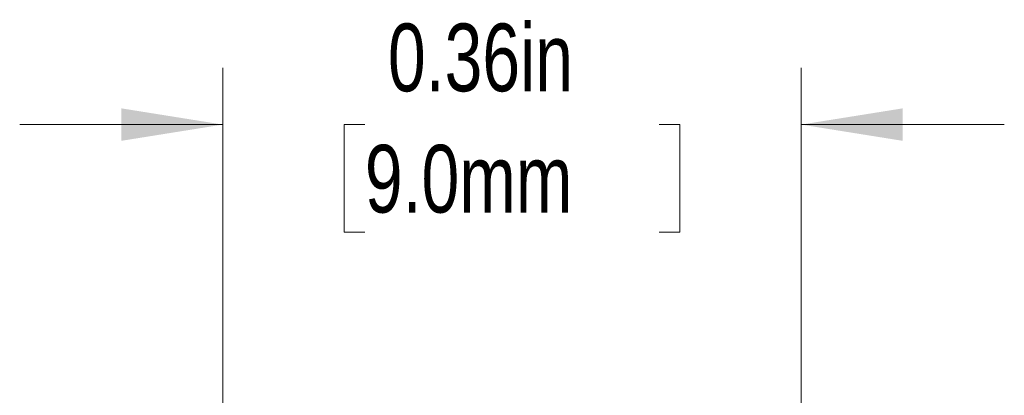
# Model space of a CAD drawing. Header units: inches. Extents: x 0.03 to 5.47, y 0.02 to 4.23.
# Tile 22 of 32: x 3.84 to 4.45, y 3.35 to 3.58. Entities that reach past the tile are written whole.
import ezdxf

# ---------------------------------------------------------------- set-up
doc = ezdxf.new("R2010")
doc.units = ezdxf.units.IN
doc.header["$LTSCALE"] = 0.5
doc.header["$MEASUREMENT"] = 0
doc.styles.add('SLDTEXTSTYLE0', font='TXT', dxfattribs={"width": 0.75})
doc.dimstyles.new('SLDDIMSTYLE5', dxfattribs={"dimtxt": 0.041667, "dimasz": 0.0625, "dimexe": 0, "dimexo": 0.0625, "dimgap": 0.010417, "dimtad": 0, "dimtih": 1, "dimtoh": 1, "dimrnd": 1e-09, "dimdsep": 46, "dimtxsty": 'SLDTEXTSTYLE0', "dimsah": 1, "dimcen": 0.09, "dimadec": 0, "dimazin": 2, "dimtfac": 1, "dimtmove": 0, "dimatfit": 0, "dimfxl": 1, "dimfrac": 2, "dimtolj": 1, "dimtzin": 12, "dimarcsym": 0})

# ---------------------------------------------------------------- blocks, each defined once
blk = doc.blocks.new('_D_6')
at = {"color": 7, "linetype": 'Continuous', "lineweight": 18}
for p, q in [((3.9645, 3.30822), (3.9645, 3.55444)), ((4.3205, 3.05837), (4.3205, 3.55444)), ((3.9645, 3.51944), (3.8395, 3.51944)), ((4.05195, 3.51944), (4.03928, 3.51944)), ((4.03928, 3.51944), (4.03928, 3.45324)), ((4.23305, 3.51944), (4.24572, 3.51944)), ((4.24572, 3.51944), (4.24572, 3.45324)), ((4.3205, 3.51944), (4.4455, 3.51944)), ((4.03928, 3.45324), (4.05195, 3.45324)), ((4.24572, 3.45324), (4.23305, 3.45324)), ((3.9645, 3.06087), (3.9645, 3.25822))]:
    blk.add_line(p, q, dxfattribs=at)
for points in [[(3.9645, 3.51944), (3.902, 3.52944), (3.902, 3.50944)], [(4.3205, 3.51944), (4.383, 3.50944), (4.383, 3.52944)]]:
    blk.add_solid(points, dxfattribs=at)
at = {"color": 7, "linetype": 'Continuous', "lineweight": 18, "char_height": 0.041667, "attachment_point": 1, "style": 'SLDTEXTSTYLE0'}
for s, insert in [('0.36in', (4.06615, 3.5816)), ('9.0mm', (4.05195, 3.50695))]:
    blk.add_mtext(s, dxfattribs=dict(at, insert=insert))

msp = doc.modelspace()

# ---------------------------------------------------------------- dimensions: what is measured, and where the dimension line sits
at = {"color": 7, "linetype": 'Continuous', "lineweight": 18}
dim = msp.add_linear_dim(base=(4.3205, 3.51944), p1=(3.9645, 3.03587), p2=(4.3205, 3.03337), dimstyle='SLDDIMSTYLE5', dxfattribs=at)
dim.commit()
dim.dimension.update_dxf_attribs({"geometry": '_D_6', "text_midpoint": (4.1425, 3.51944), "dimtype": 160})

doc.saveas('drawing.dxf')
